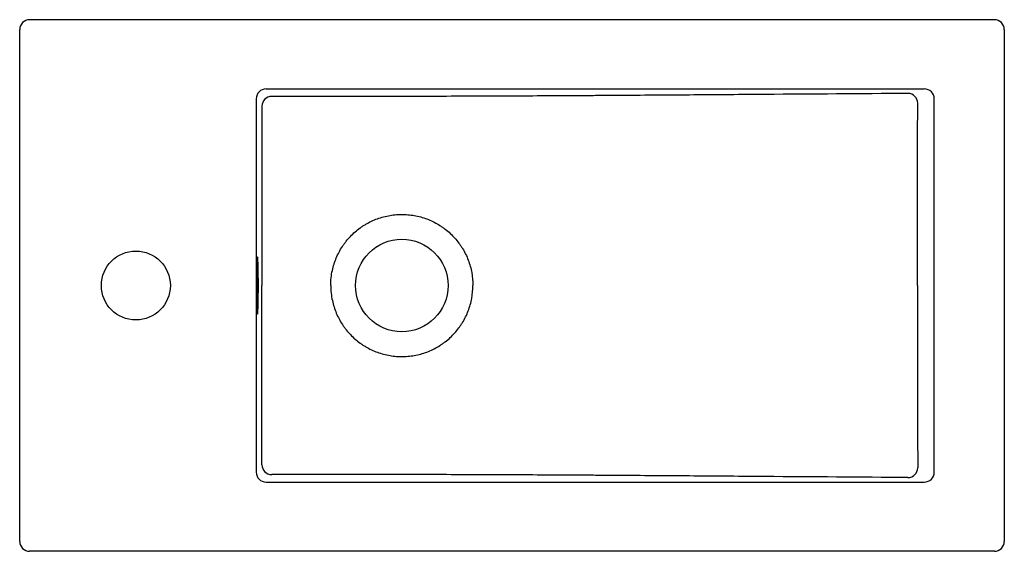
# Model space of a CAD drawing. Header units: millimetres. Extents: x 3804.895 to 3805.395, y 2313.907 to 2314.177.
import ezdxf

# ---------------------------------------------------------------- set-up
doc = ezdxf.new("R2010")
doc.units = ezdxf.units.MM
doc.layers.add('SANINDUSA', color=3, linetype='Continuous')

msp = doc.modelspace()

# ---------------------------------------------------------------- linework, layer by layer
at = {"layer": 'SANINDUSA'}
for p, q in [((3805.389530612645, 2314.177150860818), (3804.899530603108, 2314.177150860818)), ((3804.894530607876, 2313.912150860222), (3804.894530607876, 2314.172150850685)), ((3805.394530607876, 2314.172150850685), (3805.394530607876, 2313.912150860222)), ((3805.019655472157, 2314.141982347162), (3805.353897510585, 2314.141982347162)), ((3805.014659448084, 2314.136982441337), (3805.014659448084, 2313.947319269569)), ((3805.358974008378, 2313.947284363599), (3805.358974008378, 2314.137017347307)), ((3805.019655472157, 2313.942319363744), (3805.353897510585, 2313.942319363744)), ((3805.389530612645, 2313.907150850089), (3804.899530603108, 2313.907150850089))]:
    msp.add_line(p, q, dxfattribs=at)
at = {"layer": 'SANINDUSA', "flags": 128}
for points in [[(3805.051473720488, 2314.138133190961), (3805.04090390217, 2314.138146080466), (3805.022546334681, 2314.13816846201)], [(3805.051473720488, 2313.946168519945), (3805.04090390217, 2313.946155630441), (3805.022546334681, 2313.946133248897)]]:
    msp.add_lwpolyline(points, dxfattribs=at)
at = {"layer": 'SANINDUSA'}
for centre, radius in [((3805.088589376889, 2314.042150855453), 0.02350000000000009), ((3804.953530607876, 2314.042150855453), 0.01749999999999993)]:
    msp.add_circle(centre, radius, dxfattribs=at)
for centre, radius, start, end in [((3804.899530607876, 2314.172150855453), 0.005000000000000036, 90, 180), ((3805.389530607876, 2314.172150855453), 0.005, 0, 90), ((3805.022551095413, 2314.133165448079), 0.005003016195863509, 90.05452109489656, 179.9306161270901), ((3805.345531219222, 2314.134697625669), 0.005004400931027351, 0.082979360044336, 89.49051530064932), ((3805.022551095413, 2313.951136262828), 0.005003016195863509, 180.0693838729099, 269.9454789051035), ((3805.345531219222, 2313.949604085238), 0.005004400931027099, 270.5094846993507, 359.9170206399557), ((3804.899530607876, 2313.912150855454), 0.005000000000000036, 180, 270), ((3805.389530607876, 2313.912150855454), 0.005, 270, 0)]:
    msp.add_arc(centre, radius, start, end, dxfattribs=at)
for centre, major_axis, ratio, start_param, end_param in [((3805.019664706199, 2314.136973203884), (-0.003029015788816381, 0.00399614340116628), 0.9971304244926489, 5.635055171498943, 7.204928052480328), ((3805.353853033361, 2314.136973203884), (0.00494757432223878, 0.00135584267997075), 0.9746607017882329, 6.017907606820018, 7.584292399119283), ((3805.015354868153, 2314.042150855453), (0, 0.01450000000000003), 0.02646941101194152, 0.06821347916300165, 3.086472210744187), ((3805.015354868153, 2314.042150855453), (0, 0.01450000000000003), 0.02646941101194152, 6.137206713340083, 6.351398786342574), ((3805.015354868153, 2314.042150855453), (0, 0.01450000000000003), 0.02646941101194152, 4.71238898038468, 6.137206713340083), ((3805.015354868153, 2314.042150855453), (0, 0.01450000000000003), 0.02646941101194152, 3.287101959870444, 4.71238898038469), ((3805.015354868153, 2314.042150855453), (0, 0.01450000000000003), 0.02646941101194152, 3.086472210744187, 3.287101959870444), ((3805.019664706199, 2313.947328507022), (0.003029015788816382, 0.003996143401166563), 0.9971304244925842, 2.219849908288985, 3.789722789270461), ((3805.353853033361, 2313.947328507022), (0.004947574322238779, -0.00135584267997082), 0.9746607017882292, 4.982078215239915, 6.548463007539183)]:
    msp.add_ellipse(centre, major_axis=major_axis, ratio=ratio, start_param=start_param, end_param=end_param, dxfattribs=at)
for points in [[(3805.053616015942, 2314.138132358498), (3805.052901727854, 2314.138132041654), (3805.052187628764, 2314.138132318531), (3805.05147371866, 2314.138133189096)], [(3805.350515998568, 2314.042150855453), (3805.350516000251, 2314.073002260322), (3805.350522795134, 2314.103853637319), (3805.350535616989, 2314.134704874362)], [(3805.052479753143, 2314.042150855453), (3805.052479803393, 2314.044743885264), (3805.052763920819, 2314.047306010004), (3805.053316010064, 2314.049838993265)], [(3805.052479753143, 2314.042150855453), (3805.052479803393, 2314.039557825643), (3805.052763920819, 2314.036995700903), (3805.053316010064, 2314.034462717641)], [(3805.350515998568, 2314.042150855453), (3805.350516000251, 2314.011299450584), (3805.350522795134, 2313.980448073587), (3805.350535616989, 2313.949596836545)], [(3805.053616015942, 2313.946169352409), (3805.052901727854, 2313.946169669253), (3805.052187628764, 2313.946169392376), (3805.05147371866, 2313.94616852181)]]:
    msp.add_open_spline(points, degree=3, dxfattribs=at)
for points, knots in [([(3805.345575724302, 2314.139701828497), (3805.321417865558, 2314.139527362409), (3805.297263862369, 2314.139352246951), (3805.261030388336, 2314.139089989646), (3805.248952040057, 2314.139002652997), (3805.230830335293, 2314.138872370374), (3805.22478917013, 2314.138829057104), (3805.212704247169, 2314.138742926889), (3805.206660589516, 2314.138700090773), (3805.197590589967, 2314.138636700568), (3805.19456617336, 2314.138615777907), (3805.188510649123, 2314.138575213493), (3805.185479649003, 2314.138555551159), (3805.17637641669, 2314.138498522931), (3805.17029408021, 2314.138463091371), (3805.158099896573, 2314.138397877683), (3805.151986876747, 2314.138368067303), (3805.139736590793, 2314.138314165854), (3805.133605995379, 2314.138290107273), (3805.115198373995, 2314.138226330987), (3805.102905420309, 2314.138195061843), (3805.078284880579, 2314.138150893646), (3805.06595759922, 2314.138137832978), (3805.053616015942, 2314.138132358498)], [0, 0, 0, 0, 0.2500000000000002, 0.2500000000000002, 0.3750000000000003, 0.3750000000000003, 0.4375000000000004, 0.4375000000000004, 0.5000000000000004, 0.5000000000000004, 0.5312500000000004, 0.5312500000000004, 0.5625000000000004, 0.5625000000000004, 0.6250000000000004, 0.6250000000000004, 0.6875000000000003, 0.6875000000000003, 0.7500000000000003, 0.7500000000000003, 0.8750000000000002, 0.8750000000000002, 1, 1, 1, 1]), ([(3805.017548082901, 2314.133171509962), (3805.017547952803, 2314.125586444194), (3805.017548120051, 2314.118001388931), (3805.017548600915, 2314.102831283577), (3805.017548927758, 2314.095246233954), (3805.017549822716, 2314.072491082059), (3805.017550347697, 2314.057320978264), (3805.017550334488, 2314.042150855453)], [0, 0, 0, 0, 0.2499999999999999, 0.2499999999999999, 0.4999999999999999, 0.4999999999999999, 1, 1, 1, 1]), ([(3805.053316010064, 2314.049838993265), (3805.053549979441, 2314.050912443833), (3805.05383440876, 2314.051981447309), (3805.054503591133, 2314.054096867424), (3805.054884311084, 2314.055131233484), (3805.056160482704, 2314.058166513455), (3805.057188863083, 2314.060100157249), (3805.05869886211, 2314.062403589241), (3805.059012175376, 2314.06285855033), (3805.059661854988, 2314.063756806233), (3805.059997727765, 2314.064199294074), (3805.061029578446, 2314.065495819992), (3805.061752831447, 2314.066323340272), (3805.064026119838, 2314.068698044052), (3805.065678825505, 2314.070138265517), (3805.06792084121, 2314.071755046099), (3805.068379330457, 2314.072069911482), (3805.069306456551, 2314.072675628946), (3805.069775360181, 2314.072966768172), (3805.071197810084, 2314.073805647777), (3805.072167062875, 2314.074318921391), (3805.075136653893, 2314.075723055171), (3805.077198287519, 2314.076479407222), (3805.081492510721, 2314.077616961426), (3805.083666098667, 2314.077982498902), (3805.08641548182, 2314.078190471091), (3805.086966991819, 2314.078219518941), (3805.088073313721, 2314.078252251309), (3805.088629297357, 2314.078255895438), (3805.090291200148, 2314.078228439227), (3805.091391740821, 2314.078159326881), (3805.094671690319, 2314.077803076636), (3805.096831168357, 2314.077367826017), (3805.101084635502, 2314.076092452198), (3805.103120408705, 2314.075270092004), (3805.106043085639, 2314.073770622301), (3805.106995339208, 2314.073226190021), (3805.108390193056, 2314.072341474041), (3805.108849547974, 2314.072035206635), (3805.109756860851, 2314.07139953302), (3805.110204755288, 2314.071070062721), (3805.112392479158, 2314.069381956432), (3805.113997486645, 2314.067889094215), (3805.116192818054, 2314.065441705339), (3805.116889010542, 2314.064591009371), (3805.117878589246, 2314.063261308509), (3805.1182001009, 2314.062807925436), (3805.11882009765, 2314.061889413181), (3805.1191184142, 2314.061424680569), (3805.120552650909, 2314.059074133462), (3805.121517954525, 2314.057108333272), (3805.122695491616, 2314.054032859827), (3805.123042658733, 2314.052986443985), (3805.123643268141, 2314.05084967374), (3805.123892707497, 2314.04977303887), (3805.124489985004, 2314.046532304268), (3805.124689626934, 2314.044351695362), (3805.124689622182, 2314.042150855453)], [0, 0, 0, 0, 0.03124999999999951, 0.03124999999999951, 0.06249999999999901, 0.06249999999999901, 0.1249999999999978, 0.1249999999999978, 0.1406249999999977, 0.1406249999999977, 0.1562499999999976, 0.1562499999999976, 0.1874999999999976, 0.1874999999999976, 0.2499999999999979, 0.2499999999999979, 0.2656249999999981, 0.2656249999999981, 0.2812499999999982, 0.2812499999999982, 0.3124999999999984, 0.3124999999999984, 0.3749999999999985, 0.3749999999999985, 0.4374999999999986, 0.4374999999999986, 0.4531249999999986, 0.4531249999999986, 0.4687499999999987, 0.4687499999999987, 0.4999999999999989, 0.4999999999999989, 0.5624999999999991, 0.5624999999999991, 0.6249999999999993, 0.6249999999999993, 0.6562499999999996, 0.6562499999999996, 0.6718749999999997, 0.6718749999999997, 0.6874999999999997, 0.6874999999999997, 0.7499999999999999, 0.7499999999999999, 0.78125, 0.78125, 0.7968750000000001, 0.7968750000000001, 0.8125000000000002, 0.8125000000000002, 0.8750000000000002, 0.8750000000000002, 0.9062500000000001, 0.9062500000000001, 0.9375000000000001, 0.9375000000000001, 1, 1, 1, 1]), ([(3805.017548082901, 2313.951130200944), (3805.017547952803, 2313.958715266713), (3805.017548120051, 2313.966300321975), (3805.017548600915, 2313.981470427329), (3805.017548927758, 2313.989055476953), (3805.017549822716, 2314.011810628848), (3805.017550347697, 2314.026980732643), (3805.017550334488, 2314.042150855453)], [0, 0, 0, 0, 0.2499999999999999, 0.2499999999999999, 0.4999999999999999, 0.4999999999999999, 1, 1, 1, 1]), ([(3805.053316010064, 2314.034462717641), (3805.053549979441, 2314.033389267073), (3805.05383440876, 2314.032320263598), (3805.054503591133, 2314.030204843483), (3805.054884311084, 2314.029170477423), (3805.056160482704, 2314.026135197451), (3805.057188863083, 2314.024201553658), (3805.05869886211, 2314.021898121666), (3805.059012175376, 2314.021443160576), (3805.059661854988, 2314.020544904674), (3805.059997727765, 2314.020102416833), (3805.061029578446, 2314.018805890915), (3805.061752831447, 2314.017978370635), (3805.064026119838, 2314.015603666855), (3805.065678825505, 2314.01416344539), (3805.06792084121, 2314.012546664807), (3805.068379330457, 2314.012231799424), (3805.069306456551, 2314.01162608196), (3805.069775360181, 2314.011334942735), (3805.071197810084, 2314.010496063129), (3805.072167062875, 2314.009982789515), (3805.075136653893, 2314.008578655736), (3805.077198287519, 2314.007822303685), (3805.081492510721, 2314.00668474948), (3805.083666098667, 2314.006319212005), (3805.08641548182, 2314.006111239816), (3805.086966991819, 2314.006082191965), (3805.088073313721, 2314.006049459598), (3805.088629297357, 2314.006045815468), (3805.090291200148, 2314.00607327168), (3805.091391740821, 2314.006142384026), (3805.094671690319, 2314.00649863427), (3805.096831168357, 2314.00693388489), (3805.101084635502, 2314.008209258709), (3805.103120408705, 2314.009031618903), (3805.106043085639, 2314.010531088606), (3805.106995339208, 2314.011075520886), (3805.108390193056, 2314.011960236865), (3805.108849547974, 2314.012266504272), (3805.109756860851, 2314.012902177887), (3805.110204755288, 2314.013231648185), (3805.112392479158, 2314.014919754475), (3805.113997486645, 2314.016412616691), (3805.116192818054, 2314.018860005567), (3805.116889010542, 2314.019710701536), (3805.117878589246, 2314.021040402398), (3805.1182001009, 2314.021493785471), (3805.11882009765, 2314.022412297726), (3805.1191184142, 2314.022877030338), (3805.120552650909, 2314.025227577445), (3805.121517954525, 2314.027193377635), (3805.122695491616, 2314.03026885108), (3805.123042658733, 2314.031315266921), (3805.123643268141, 2314.033452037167), (3805.123892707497, 2314.034528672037), (3805.124489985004, 2314.037769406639), (3805.124689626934, 2314.039950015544), (3805.124689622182, 2314.042150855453)], [0, 0, 0, 0, 0.03124999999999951, 0.03124999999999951, 0.06249999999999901, 0.06249999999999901, 0.1249999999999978, 0.1249999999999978, 0.1406249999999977, 0.1406249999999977, 0.1562499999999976, 0.1562499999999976, 0.1874999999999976, 0.1874999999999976, 0.2499999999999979, 0.2499999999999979, 0.2656249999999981, 0.2656249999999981, 0.2812499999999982, 0.2812499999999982, 0.3124999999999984, 0.3124999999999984, 0.3749999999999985, 0.3749999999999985, 0.4374999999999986, 0.4374999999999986, 0.4531249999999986, 0.4531249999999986, 0.4687499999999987, 0.4687499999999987, 0.4999999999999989, 0.4999999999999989, 0.5624999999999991, 0.5624999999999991, 0.6249999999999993, 0.6249999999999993, 0.6562499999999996, 0.6562499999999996, 0.6718749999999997, 0.6718749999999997, 0.6874999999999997, 0.6874999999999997, 0.7499999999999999, 0.7499999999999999, 0.78125, 0.78125, 0.7968750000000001, 0.7968750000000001, 0.8125000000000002, 0.8125000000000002, 0.8750000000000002, 0.8750000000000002, 0.9062500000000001, 0.9062500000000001, 0.9375000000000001, 0.9375000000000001, 1, 1, 1, 1]), ([(3805.345575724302, 2313.944599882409), (3805.321417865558, 2313.944774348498), (3805.297263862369, 2313.944949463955), (3805.261030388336, 2313.94521172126), (3805.248952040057, 2313.94529905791), (3805.230830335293, 2313.945429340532), (3805.22478917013, 2313.945472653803), (3805.212704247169, 2313.945558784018), (3805.206660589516, 2313.945601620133), (3805.197590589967, 2313.945665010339), (3805.19456617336, 2313.945685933), (3805.188510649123, 2313.945726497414), (3805.185479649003, 2313.945746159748), (3805.17637641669, 2313.945803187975), (3805.17029408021, 2313.945838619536), (3805.158099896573, 2313.945903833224), (3805.151986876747, 2313.945933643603), (3805.139736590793, 2313.945987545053), (3805.133605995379, 2313.946011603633), (3805.115198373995, 2313.946075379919), (3805.102905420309, 2313.946106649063), (3805.078284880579, 2313.946150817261), (3805.06595759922, 2313.946163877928), (3805.053616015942, 2313.946169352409)], [0, 0, 0, 0, 0.2500000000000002, 0.2500000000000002, 0.3750000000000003, 0.3750000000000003, 0.4375000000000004, 0.4375000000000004, 0.5000000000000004, 0.5000000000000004, 0.5312500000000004, 0.5312500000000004, 0.5625000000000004, 0.5625000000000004, 0.6250000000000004, 0.6250000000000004, 0.6875000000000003, 0.6875000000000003, 0.7500000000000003, 0.7500000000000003, 0.8750000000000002, 0.8750000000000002, 1, 1, 1, 1])]:
    msp.add_open_spline(points, degree=3, knots=knots, dxfattribs=at)

doc.saveas('drawing.dxf')
